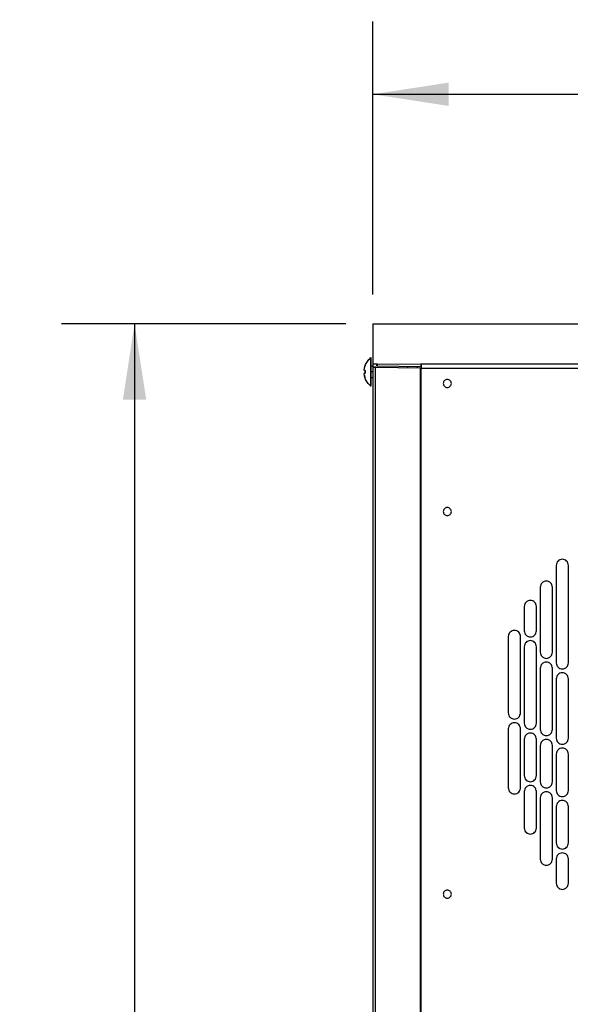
# Model space of a CAD drawing. Header units: millimetres. Extents: x 0 to 3353, y 0 to 2591.
# Tile 4 of 32: x 312 to 599, y 1545 to 2060. Entities that reach past the tile are written whole.
import ezdxf

# ---------------------------------------------------------------- set-up
doc = ezdxf.new("R2010")
doc.units = ezdxf.units.MM
doc.header["$LTSCALE"] = 12
doc.layers.add('DIMENSIONS', color=140, linetype='Continuous', lineweight=25)
doc.styles.add('SLDTEXTSTYLE0', font='TXT', dxfattribs={"width": 0.7})
doc.dimstyles.new('SLDDIMSTYLE2', dxfattribs={"dimtxt": 25.896094, "dimasz": 39.624, "dimexe": 0, "dimexo": 0.0625, "dimgap": 6.474023, "dimtad": 0, "dimtih": 1, "dimtoh": 1, "dimdec": 1, "dimrnd": 1e-09, "dimzin": 12, "dimdsep": 46, "dimtxsty": 'SLDTEXTSTYLE0', "dimsah": 1, "dimcen": 0.09, "dimadec": 0, "dimazin": 3, "dimtfac": 1, "dimtdec": 1, "dimtofl": 0, "dimtmove": 0, "dimatfit": 3, "dimfxl": 0, "dimfrac": 2, "dimtolj": 1, "dimtzin": 12, "dimarcsym": 0})

# ---------------------------------------------------------------- blocks, each defined once
blk = doc.blocks.new('_D_19')
at = {"layer": 'DIMENSIONS'}
for p, q in [((482, 1900.95), (333.49, 1900.95)), ((371.59, 1900.95), (371.59, 1197.91)), ((322.35, 1150.96), (313.65, 1150.96)), ((313.65, 1150.96), (313.65, 1109.8)), ((420.84, 1150.96), (429.54, 1150.96)), ((429.54, 1150.96), (429.54, 1109.8)), ((313.65, 1109.8), (322.35, 1109.8)), ((429.54, 1109.8), (420.84, 1109.8)), ((371.59, 448.8), (371.59, 1104)), ((504.74, 448.8), (333.49, 448.8))]:
    blk.add_line(p, q, dxfattribs=at)
for points in [[(371.59, 1900.95), (365.5, 1861.33), (377.69, 1861.33)], [(371.59, 448.8), (377.69, 488.43), (365.5, 488.43)]]:
    blk.add_solid(points, dxfattribs=at)
at = {"layer": 'DIMENSIONS', "char_height": 25.4, "attachment_point": 1, "style": 'SLDTEXTSTYLE0'}
for s, insert in [('1452.1', (311.57, 1189.5)), ('57.17', (322.35, 1142.54))]:
    blk.add_mtext(s, dxfattribs=dict(at, insert=insert))
blk = doc.blocks.new('_D_20')
at = {"layer": 'DIMENSIONS'}
for p, q in [((496.1, 1916.19), (496.1, 2059.05)), ((896.38, 1916.19), (896.38, 2059.05)), ((496.1, 2020.95), (614.4, 2020.95)), ((649.49, 2020.95), (640.8, 2020.95)), ((640.8, 2020.95), (640.8, 1979.79)), ((747.99, 2020.95), (756.69, 2020.95)), ((756.69, 2020.95), (756.69, 1979.79)), ((896.38, 2020.95), (783.08, 2020.95)), ((640.8, 1979.79), (649.49, 1979.79)), ((756.69, 1979.79), (747.99, 1979.79))]:
    blk.add_line(p, q, dxfattribs=at)
for points in [[(496.1, 2020.95), (535.72, 2014.85), (535.72, 2027.05)], [(896.38, 2020.95), (856.76, 2027.05), (856.76, 2014.85)]]:
    blk.add_solid(points, dxfattribs=at)
at = {"layer": 'DIMENSIONS', "char_height": 25.4, "attachment_point": 1, "style": 'SLDTEXTSTYLE0'}
for s, insert in [('400.3', (649.49, 2059.49)), ('15.76', (649.49, 2012.53))]:
    blk.add_mtext(s, dxfattribs=dict(at, insert=insert))

msp = doc.modelspace()

# ---------------------------------------------------------------- linework, layer by layer
for p, q in [((496.1, 1900.95), (496.1, 1880.11)), ((496.1, 1900.95), (497.24, 1900.95)), ((497.24, 1900.95), (895.24, 1900.95)), ((496.1, 1878.8), (495.3, 1878.8)), ((496.1, 1880.11), (497.24, 1880.11)), ((496.1, 1880.11), (496.1, 1878.26)), ((497.24, 1880.11), (498.1, 1880.11)), ((498.53, 1880.09), (521.12, 1879.78)), ((498.53, 1878.95), (498.53, 1880.09)), ((498.53, 1878.95), (521.12, 1878.63)), ((871.36, 1879.78), (521.12, 1879.78)), ((521.12, 1879.78), (521.12, 1878.63)), ((492.1, 1876.5), (491.68, 1876.54)), ((492.1, 1875.11), (491.68, 1875.07)), ((496.1, 1875.8), (495.3, 1875.8)), ((496.1, 1878.26), (496.1, 448.8)), ((496.1, 1878.26), (497.24, 1878.26)), ((497.53, 448.8), (497.53, 1878.23)), ((497.53, 1878.23), (520.84, 1877.91)), ((497.53, 1878.23), (497.82, 1878.23)), ((497.82, 1878.23), (521.14, 1877.91)), ((514.17, 1878.73), (514.17, 1878)), ((519.27, 1878.66), (519.27, 1877.93)), ((520.84, 1877.91), (520.84, 1877.85)), ((520.84, 1877.91), (521.14, 1877.91)), ((520.84, 1877.85), (520.84, 448.8)), ((520.84, 1877.85), (520.84, 1877.85)), ((521.34, 448.8), (521.34, 1877.85)), ((521.34, 1877.85), (871.14, 1877.85)), ((495.3, 1872.8), (496.1, 1872.8)), ((591.96, 1774.69), (591.96, 1723.69)), ((598.31, 1723.69), (598.31, 1774.69)), ((583.61, 1763.24), (583.61, 1729.24)), ((589.96, 1729.24), (589.96, 1763.24)), ((575.26, 1753.2), (575.26, 1740.5)), ((581.61, 1740.5), (581.61, 1753.2)), ((566.91, 1737.51), (566.91, 1697.51)), ((573.26, 1697.51), (573.26, 1737.51)), ((575.26, 1732.15), (575.26, 1692.15)), ((581.61, 1692.15), (581.61, 1732.15)), ((583.61, 1720.89), (583.61, 1688.89)), ((589.96, 1688.89), (589.96, 1720.89)), ((591.96, 1715.34), (591.96, 1684.34)), ((598.31, 1684.34), (598.31, 1715.34)), ((566.91, 1689.16), (566.91, 1658.4)), ((573.26, 1658.4), (573.26, 1689.16)), ((575.26, 1683.8), (575.26, 1664.75)), ((581.61, 1664.75), (581.61, 1683.8)), ((583.61, 1680.54), (583.61, 1661.49)), ((589.96, 1661.49), (589.96, 1680.54)), ((591.96, 1675.99), (591.96, 1656.94)), ((598.31, 1656.94), (598.31, 1675.99)), ((575.26, 1656.4), (575.26, 1637.35)), ((581.61, 1637.35), (581.61, 1656.4)), ((583.61, 1653.14), (583.61, 1621.14)), ((589.96, 1621.14), (589.96, 1653.14)), ((591.96, 1648.59), (591.96, 1629.54)), ((598.31, 1629.54), (598.31, 1648.59)), ((591.96, 1621.19), (591.96, 1608.49)), ((598.31, 1608.49), (598.31, 1621.19))]:
    msp.add_line(p, q)
at = {"flags": 128}
for points in [[(495.3, 1883.08), (495.08, 1883.08), (494.92, 1883.08)], [(494.92, 1868.53), (495.13, 1868.53), (495.3, 1868.53)]]:
    msp.add_lwpolyline(points, dxfattribs=at)
for points, knots in [([(491.68, 1877.55), (491.7, 1877.65), (491.74, 1877.86), (491.81, 1878.17), (491.9, 1878.47), (491.99, 1878.77), (492.06, 1878.97), (492.1, 1879.07)], [0, 0, 0, 0, 0.200224, 0.400112, 0.599888, 0.799776, 1, 1, 1, 1]), ([(492.1, 1879.14), (492.39, 1879.91), (492.78, 1880.64), (493.74, 1881.97), (494.3, 1882.57), (494.92, 1883.08)], [0, 0, 0, 0, 0.5, 0.5, 1, 1, 1, 1]), ([(494.92, 1883.08), (494.92, 1883.08), (494.92, 1882.89), (494.92, 1882.16), (494.92, 1881.62), (494.92, 1880.28), (494.92, 1879.47), (494.92, 1877.71), (494.92, 1876.76), (494.92, 1874.85), (494.92, 1873.9), (494.92, 1872.14), (494.92, 1871.33), (494.92, 1869.99), (494.92, 1869.45), (494.92, 1868.72), (494.92, 1868.53), (494.92, 1868.53)], [0, 0, 0, 0, 0.125, 0.125, 0.25, 0.25, 0.375, 0.375, 0.5, 0.5, 0.625, 0.625, 0.75, 0.75, 0.875, 0.875, 1, 1, 1, 1]), ([(495.3, 1868.53), (495.3, 1868.53), (495.3, 1868.72), (495.3, 1869.45), (495.3, 1869.99), (495.3, 1871.33), (495.3, 1872.14), (495.3, 1873.9), (495.3, 1874.85), (495.3, 1876.76), (495.3, 1877.71), (495.3, 1879.47), (495.3, 1880.28), (495.3, 1881.62), (495.3, 1882.16), (495.3, 1882.89), (495.3, 1883.08), (495.3, 1883.08)], [0, 0, 0, 0, 0.125, 0.125, 0.25, 0.25, 0.375, 0.375, 0.5, 0.5, 0.625, 0.625, 0.75, 0.75, 0.875, 0.875, 1, 1, 1, 1]), ([(498.1, 1880.11), (498.12, 1880.11), (498.15, 1880.1), (498.22, 1880.1), (498.3, 1880.1), (498.4, 1880.1), (498.49, 1880.09), (498.53, 1880.09)], [0, 0, 0, 0, 0.166021, 0.331772, 0.499389, 0.749039, 1, 1, 1, 1]), ([(498.15, 1878.96), (498.14, 1879.15), (498.12, 1879.53), (498.11, 1879.91), (498.1, 1880.11)], [0, 0, 0, 0, 0.488594, 1, 1, 1, 1]), ([(521.12, 1879.78), (521.13, 1879.78), (521.15, 1879.77), (521.18, 1879.77), (521.2, 1879.77), (521.23, 1879.76), (521.25, 1879.75), (521.27, 1879.74), (521.29, 1879.73), (521.32, 1879.69), (521.35, 1879.58), (521.37, 1879.37), (521.37, 1879.05), (521.36, 1878.72), (521.35, 1878.43), (521.35, 1878.23), (521.34, 1878.03), (521.34, 1877.91), (521.34, 1877.85)], [0, 0, 0, 0, 0.013057, 0.027599, 0.043995, 0.062507, 0.083315, 0.106546, 0.132292, 0.160619, 0.275646, 0.424448, 0.55755, 0.729256, 0.802683, 0.876165, 0.939664, 1, 1, 1, 1]), ([(492.1, 1876.5), (492.06, 1876.5), (491.99, 1876.51), (491.9, 1876.52), (491.81, 1876.53), (491.74, 1876.53), (491.7, 1876.54), (491.68, 1876.54)], [0, 0, 0, 0, 0.200224, 0.400112, 0.599888, 0.799776, 1, 1, 1, 1]), ([(491.68, 1875.07), (491.7, 1875.07), (491.74, 1875.08), (491.81, 1875.08), (491.9, 1875.09), (491.99, 1875.1), (492.06, 1875.1), (492.1, 1875.11)], [0, 0, 0, 0, 0.200224, 0.400112, 0.599888, 0.799776, 1, 1, 1, 1]), ([(492.1, 1872.54), (492.06, 1872.64), (491.99, 1872.84), (491.9, 1873.14), (491.81, 1873.44), (491.74, 1873.75), (491.7, 1873.95), (491.68, 1874.06)], [0, 0, 0, 0, 0.200224, 0.400112, 0.599888, 0.799776, 1, 1, 1, 1]), ([(491.68, 1874.06), (491.7, 1873.95), (491.74, 1873.75), (491.81, 1873.44), (491.9, 1873.14), (491.99, 1872.84), (492.06, 1872.64), (492.1, 1872.54)], [0, 0, 0, 0, 0.200224, 0.400112, 0.599888, 0.799776, 1, 1, 1, 1]), ([(497.53, 1878.23), (497.48, 1878.23), (497.39, 1878.23), (497.26, 1878.24), (497.14, 1878.24), (497.01, 1878.24), (496.9, 1878.24), (496.79, 1878.24), (496.68, 1878.24), (496.58, 1878.24), (496.47, 1878.24), (496.34, 1878.24), (496.23, 1878.24), (496.15, 1878.25), (496.11, 1878.25), (496.1, 1878.25), (496.1, 1878.26)], [0, 0, 0, 0, 0.055579, 0.11116, 0.166741, 0.222324, 0.277907, 0.333492, 0.389078, 0.444666, 0.500254, 0.605435, 0.707999, 0.807947, 0.905281, 1, 1, 1, 1]), ([(497.82, 1878.23), (497.75, 1878.24), (497.67, 1878.24), (497.52, 1878.24), (497.46, 1878.24), (497.35, 1878.24), (497.31, 1878.24), (497.25, 1878.25), (497.24, 1878.25), (497.24, 1878.26)], [0, 0, 0, 0, 0.25, 0.25, 0.5, 0.5, 0.75, 0.75, 1, 1, 1, 1]), ([(521.12, 1878.63), (521.14, 1878.63), (521.18, 1878.63), (521.23, 1878.63), (521.27, 1878.62), (521.32, 1878.6), (521.35, 1878.57), (521.35, 1878.52), (521.36, 1878.5)], [0, 0, 0, 0, 0.1228863, 0.2451935, 0.3744158, 0.5169564, 0.799962, 1, 1, 1, 1]), ([(494.92, 1868.53), (494.3, 1869.04), (493.74, 1869.63), (492.78, 1870.97), (492.39, 1871.7), (492.1, 1872.47)], [0, 0, 0, 0, 0.5, 0.5, 1, 1, 1, 1]), ([(537.14, 1869.79), (537.14, 1870.06), (537.09, 1870.34), (536.88, 1870.85), (536.72, 1871.08), (536.33, 1871.47), (536.1, 1871.62), (535.59, 1871.83), (535.32, 1871.89), (534.77, 1871.89), (534.49, 1871.83), (533.98, 1871.62), (533.75, 1871.47), (533.36, 1871.08), (533.21, 1870.85), (533, 1870.34), (532.94, 1870.06), (532.94, 1869.79)], [0, 0, 0, 0, 0.125, 0.125, 0.25, 0.25, 0.375, 0.375, 0.5, 0.5, 0.625, 0.625, 0.75, 0.75, 0.875, 0.875, 1, 1, 1, 1]), ([(532.94, 1869.79), (532.94, 1869.51), (533, 1869.24), (533.21, 1868.73), (533.36, 1868.5), (533.75, 1868.11), (533.98, 1867.95), (534.49, 1867.74), (534.77, 1867.69), (535.32, 1867.69), (535.59, 1867.74), (536.1, 1867.95), (536.33, 1868.11), (536.72, 1868.5), (536.88, 1868.73), (537.09, 1869.24), (537.14, 1869.51), (537.14, 1869.79)], [0, 0, 0, 0, 0.125, 0.125, 0.25, 0.25, 0.375, 0.375, 0.5, 0.5, 0.625, 0.625, 0.75, 0.75, 0.875, 0.875, 1, 1, 1, 1]), ([(537.14, 1802.79), (537.14, 1803.06), (537.09, 1803.34), (536.88, 1803.85), (536.72, 1804.08), (536.33, 1804.47), (536.1, 1804.62), (535.59, 1804.83), (535.32, 1804.89), (534.77, 1804.89), (534.49, 1804.83), (533.98, 1804.62), (533.75, 1804.47), (533.36, 1804.08), (533.21, 1803.85), (533, 1803.34), (532.94, 1803.06), (532.94, 1802.79)], [0, 0, 0, 0, 0.125, 0.125, 0.25, 0.25, 0.375, 0.375, 0.5, 0.5, 0.625, 0.625, 0.75, 0.75, 0.875, 0.875, 1, 1, 1, 1]), ([(532.94, 1802.79), (532.94, 1802.51), (533, 1802.24), (533.21, 1801.73), (533.36, 1801.5), (533.75, 1801.11), (533.98, 1800.95), (534.49, 1800.74), (534.77, 1800.69), (535.32, 1800.69), (535.59, 1800.74), (536.1, 1800.95), (536.33, 1801.11), (536.72, 1801.5), (536.88, 1801.73), (537.09, 1802.24), (537.14, 1802.51), (537.14, 1802.79)], [0, 0, 0, 0, 0.125, 0.125, 0.25, 0.25, 0.375, 0.375, 0.5, 0.5, 0.625, 0.625, 0.75, 0.75, 0.875, 0.875, 1, 1, 1, 1]), ([(598.31, 1774.69), (598.31, 1775.1), (598.23, 1775.52), (597.91, 1776.29), (597.67, 1776.64), (597.09, 1777.23), (596.73, 1777.46), (595.97, 1777.78), (595.55, 1777.86), (594.72, 1777.86), (594.3, 1777.78), (593.54, 1777.46), (593.18, 1777.23), (592.6, 1776.64), (592.36, 1776.29), (592.04, 1775.52), (591.96, 1775.1), (591.96, 1774.69)], [0, 0, 0, 0, 0.125, 0.125, 0.25, 0.25, 0.375, 0.375, 0.5, 0.5, 0.625, 0.625, 0.75, 0.75, 0.875, 0.875, 1, 1, 1, 1]), ([(589.96, 1763.24), (589.96, 1763.65), (589.88, 1764.07), (589.56, 1764.84), (589.32, 1765.19), (588.74, 1765.78), (588.38, 1766.01), (587.62, 1766.33), (587.2, 1766.41), (586.37, 1766.41), (585.95, 1766.33), (585.19, 1766.01), (584.83, 1765.78), (584.25, 1765.19), (584.01, 1764.84), (583.69, 1764.07), (583.61, 1763.65), (583.61, 1763.24)], [0, 0, 0, 0, 0.125, 0.125, 0.25, 0.25, 0.375, 0.375, 0.5, 0.5, 0.625, 0.625, 0.75, 0.75, 0.875, 0.875, 1, 1, 1, 1]), ([(581.61, 1753.2), (581.61, 1753.62), (581.53, 1754.03), (581.21, 1754.8), (580.97, 1755.16), (580.39, 1755.74), (580.03, 1755.98), (579.27, 1756.3), (578.85, 1756.38), (578.02, 1756.38), (577.6, 1756.3), (576.84, 1755.98), (576.48, 1755.74), (575.9, 1755.16), (575.66, 1754.8), (575.34, 1754.03), (575.26, 1753.62), (575.26, 1753.2)], [0, 0, 0, 0, 0.125, 0.125, 0.25, 0.25, 0.375, 0.375, 0.5, 0.5, 0.625, 0.625, 0.75, 0.75, 0.875, 0.875, 1, 1, 1, 1]), ([(573.26, 1737.51), (573.26, 1737.93), (573.18, 1738.34), (572.86, 1739.11), (572.62, 1739.46), (572.04, 1740.05), (571.68, 1740.29), (570.92, 1740.6), (570.5, 1740.69), (569.67, 1740.69), (569.25, 1740.6), (568.49, 1740.29), (568.13, 1740.05), (567.55, 1739.46), (567.31, 1739.11), (566.99, 1738.34), (566.91, 1737.93), (566.91, 1737.51)], [0, 0, 0, 0, 0.125, 0.125, 0.25, 0.25, 0.375, 0.375, 0.5, 0.5, 0.625, 0.625, 0.75, 0.75, 0.875, 0.875, 1, 1, 1, 1]), ([(575.26, 1740.5), (575.26, 1740.09), (575.34, 1739.67), (575.66, 1738.9), (575.9, 1738.55), (576.48, 1737.97), (576.84, 1737.73), (577.6, 1737.41), (578.02, 1737.33), (578.85, 1737.33), (579.27, 1737.41), (580.03, 1737.73), (580.39, 1737.97), (580.97, 1738.55), (581.21, 1738.9), (581.53, 1739.67), (581.61, 1740.09), (581.61, 1740.5)], [0, 0, 0, 0, 0.125, 0.125, 0.25, 0.25, 0.375, 0.375, 0.5, 0.5, 0.625, 0.625, 0.75, 0.75, 0.875, 0.875, 1, 1, 1, 1]), ([(581.61, 1732.15), (581.61, 1732.57), (581.53, 1732.98), (581.21, 1733.75), (580.97, 1734.11), (580.39, 1734.69), (580.03, 1734.93), (579.27, 1735.25), (578.85, 1735.33), (578.02, 1735.33), (577.6, 1735.25), (576.84, 1734.93), (576.48, 1734.69), (575.9, 1734.11), (575.66, 1733.75), (575.34, 1732.98), (575.26, 1732.57), (575.26, 1732.15)], [0, 0, 0, 0, 0.125, 0.125, 0.25, 0.25, 0.375, 0.375, 0.5, 0.5, 0.625, 0.625, 0.75, 0.75, 0.875, 0.875, 1, 1, 1, 1]), ([(583.61, 1729.24), (583.61, 1728.82), (583.69, 1728.41), (584.01, 1727.64), (584.25, 1727.29), (584.83, 1726.7), (585.19, 1726.46), (585.95, 1726.15), (586.37, 1726.06), (587.2, 1726.06), (587.62, 1726.15), (588.38, 1726.46), (588.74, 1726.7), (589.32, 1727.29), (589.56, 1727.64), (589.88, 1728.41), (589.96, 1728.82), (589.96, 1729.24)], [0, 0, 0, 0, 0.125, 0.125, 0.25, 0.25, 0.375, 0.375, 0.5, 0.5, 0.625, 0.625, 0.75, 0.75, 0.875, 0.875, 1, 1, 1, 1]), ([(589.96, 1720.89), (589.96, 1721.3), (589.88, 1721.72), (589.56, 1722.49), (589.32, 1722.84), (588.74, 1723.43), (588.38, 1723.66), (587.62, 1723.98), (587.2, 1724.06), (586.37, 1724.06), (585.95, 1723.98), (585.19, 1723.66), (584.83, 1723.43), (584.25, 1722.84), (584.01, 1722.49), (583.69, 1721.72), (583.61, 1721.3), (583.61, 1720.89)], [0, 0, 0, 0, 0.125, 0.125, 0.25, 0.25, 0.375, 0.375, 0.5, 0.5, 0.625, 0.625, 0.75, 0.75, 0.875, 0.875, 1, 1, 1, 1]), ([(591.96, 1723.69), (591.96, 1723.27), (592.04, 1722.86), (592.36, 1722.09), (592.6, 1721.74), (593.18, 1721.15), (593.54, 1720.91), (594.3, 1720.6), (594.72, 1720.51), (595.55, 1720.51), (595.97, 1720.6), (596.73, 1720.91), (597.09, 1721.15), (597.67, 1721.74), (597.91, 1722.09), (598.23, 1722.86), (598.31, 1723.27), (598.31, 1723.69)], [0, 0, 0, 0, 0.125, 0.125, 0.25, 0.25, 0.375, 0.375, 0.5, 0.5, 0.625, 0.625, 0.75, 0.75, 0.875, 0.875, 1, 1, 1, 1]), ([(598.31, 1715.34), (598.31, 1715.75), (598.23, 1716.17), (597.91, 1716.94), (597.67, 1717.29), (597.09, 1717.88), (596.73, 1718.11), (595.97, 1718.43), (595.55, 1718.51), (594.72, 1718.51), (594.3, 1718.43), (593.54, 1718.11), (593.18, 1717.88), (592.6, 1717.29), (592.36, 1716.94), (592.04, 1716.17), (591.96, 1715.75), (591.96, 1715.34)], [0, 0, 0, 0, 0.125, 0.125, 0.25, 0.25, 0.375, 0.375, 0.5, 0.5, 0.625, 0.625, 0.75, 0.75, 0.875, 0.875, 1, 1, 1, 1]), ([(566.91, 1697.51), (566.91, 1697.1), (566.99, 1696.68), (567.31, 1695.91), (567.55, 1695.56), (568.13, 1694.97), (568.49, 1694.74), (569.25, 1694.42), (569.67, 1694.34), (570.5, 1694.34), (570.92, 1694.42), (571.68, 1694.74), (572.04, 1694.97), (572.62, 1695.56), (572.86, 1695.91), (573.18, 1696.68), (573.26, 1697.1), (573.26, 1697.51)], [0, 0, 0, 0, 0.125, 0.125, 0.25, 0.25, 0.375, 0.375, 0.5, 0.5, 0.625, 0.625, 0.75, 0.75, 0.875, 0.875, 1, 1, 1, 1]), ([(573.26, 1689.16), (573.26, 1689.58), (573.18, 1689.99), (572.86, 1690.76), (572.62, 1691.11), (572.04, 1691.7), (571.68, 1691.94), (570.92, 1692.25), (570.5, 1692.34), (569.67, 1692.34), (569.25, 1692.25), (568.49, 1691.94), (568.13, 1691.7), (567.55, 1691.11), (567.31, 1690.76), (566.99, 1689.99), (566.91, 1689.58), (566.91, 1689.16)], [0, 0, 0, 0, 0.125, 0.125, 0.25, 0.25, 0.375, 0.375, 0.5, 0.5, 0.625, 0.625, 0.75, 0.75, 0.875, 0.875, 1, 1, 1, 1]), ([(575.26, 1692.15), (575.26, 1691.74), (575.34, 1691.32), (575.66, 1690.55), (575.9, 1690.2), (576.48, 1689.62), (576.84, 1689.38), (577.6, 1689.06), (578.02, 1688.98), (578.85, 1688.98), (579.27, 1689.06), (580.03, 1689.38), (580.39, 1689.62), (580.97, 1690.2), (581.21, 1690.55), (581.53, 1691.32), (581.61, 1691.74), (581.61, 1692.15)], [0, 0, 0, 0, 0.125, 0.125, 0.25, 0.25, 0.375, 0.375, 0.5, 0.5, 0.625, 0.625, 0.75, 0.75, 0.875, 0.875, 1, 1, 1, 1]), ([(583.61, 1688.89), (583.61, 1688.47), (583.69, 1688.06), (584.01, 1687.29), (584.25, 1686.94), (584.83, 1686.35), (585.19, 1686.11), (585.95, 1685.8), (586.37, 1685.71), (587.2, 1685.71), (587.62, 1685.8), (588.38, 1686.11), (588.74, 1686.35), (589.32, 1686.94), (589.56, 1687.29), (589.88, 1688.06), (589.96, 1688.47), (589.96, 1688.89)], [0, 0, 0, 0, 0.125, 0.125, 0.25, 0.25, 0.375, 0.375, 0.5, 0.5, 0.625, 0.625, 0.75, 0.75, 0.875, 0.875, 1, 1, 1, 1]), ([(581.61, 1683.8), (581.61, 1684.22), (581.53, 1684.63), (581.21, 1685.4), (580.97, 1685.76), (580.39, 1686.34), (580.03, 1686.58), (579.27, 1686.9), (578.85, 1686.98), (578.02, 1686.98), (577.6, 1686.9), (576.84, 1686.58), (576.48, 1686.34), (575.9, 1685.76), (575.66, 1685.4), (575.34, 1684.63), (575.26, 1684.22), (575.26, 1683.8)], [0, 0, 0, 0, 0.125, 0.125, 0.25, 0.25, 0.375, 0.375, 0.5, 0.5, 0.625, 0.625, 0.75, 0.75, 0.875, 0.875, 1, 1, 1, 1]), ([(589.96, 1680.54), (589.96, 1680.95), (589.88, 1681.37), (589.56, 1682.14), (589.32, 1682.49), (588.74, 1683.08), (588.38, 1683.31), (587.62, 1683.63), (587.2, 1683.71), (586.37, 1683.71), (585.95, 1683.63), (585.19, 1683.31), (584.83, 1683.08), (584.25, 1682.49), (584.01, 1682.14), (583.69, 1681.37), (583.61, 1680.95), (583.61, 1680.54)], [0, 0, 0, 0, 0.125, 0.125, 0.25, 0.25, 0.375, 0.375, 0.5, 0.5, 0.625, 0.625, 0.75, 0.75, 0.875, 0.875, 1, 1, 1, 1]), ([(591.96, 1684.34), (591.96, 1683.92), (592.04, 1683.51), (592.36, 1682.74), (592.6, 1682.39), (593.18, 1681.8), (593.54, 1681.56), (594.3, 1681.25), (594.72, 1681.16), (595.55, 1681.16), (595.97, 1681.25), (596.73, 1681.56), (597.09, 1681.8), (597.67, 1682.39), (597.91, 1682.74), (598.23, 1683.51), (598.31, 1683.92), (598.31, 1684.34)], [0, 0, 0, 0, 0.125, 0.125, 0.25, 0.25, 0.375, 0.375, 0.5, 0.5, 0.625, 0.625, 0.75, 0.75, 0.875, 0.875, 1, 1, 1, 1]), ([(598.31, 1675.99), (598.31, 1676.4), (598.23, 1676.82), (597.91, 1677.59), (597.67, 1677.94), (597.09, 1678.53), (596.73, 1678.76), (595.97, 1679.08), (595.55, 1679.16), (594.72, 1679.16), (594.3, 1679.08), (593.54, 1678.76), (593.18, 1678.53), (592.6, 1677.94), (592.36, 1677.59), (592.04, 1676.82), (591.96, 1676.4), (591.96, 1675.99)], [0, 0, 0, 0, 0.125, 0.125, 0.25, 0.25, 0.375, 0.375, 0.5, 0.5, 0.625, 0.625, 0.75, 0.75, 0.875, 0.875, 1, 1, 1, 1]), ([(575.26, 1664.75), (575.26, 1664.34), (575.34, 1663.92), (575.66, 1663.15), (575.9, 1662.8), (576.48, 1662.22), (576.84, 1661.98), (577.6, 1661.66), (578.02, 1661.58), (578.85, 1661.58), (579.27, 1661.66), (580.03, 1661.98), (580.39, 1662.22), (580.97, 1662.8), (581.21, 1663.15), (581.53, 1663.92), (581.61, 1664.34), (581.61, 1664.75)], [0, 0, 0, 0, 0.125, 0.125, 0.25, 0.25, 0.375, 0.375, 0.5, 0.5, 0.625, 0.625, 0.75, 0.75, 0.875, 0.875, 1, 1, 1, 1]), ([(566.91, 1658.4), (566.91, 1657.99), (566.99, 1657.57), (567.31, 1656.8), (567.55, 1656.45), (568.13, 1655.87), (568.49, 1655.63), (569.25, 1655.31), (569.67, 1655.23), (570.5, 1655.23), (570.92, 1655.31), (571.68, 1655.63), (572.04, 1655.87), (572.62, 1656.45), (572.86, 1656.8), (573.18, 1657.57), (573.26, 1657.99), (573.26, 1658.4)], [0, 0, 0, 0, 0.125, 0.125, 0.25, 0.25, 0.375, 0.375, 0.5, 0.5, 0.625, 0.625, 0.75, 0.75, 0.875, 0.875, 1, 1, 1, 1]), ([(581.61, 1656.4), (581.61, 1656.82), (581.53, 1657.23), (581.21, 1658), (580.97, 1658.36), (580.39, 1658.94), (580.03, 1659.18), (579.27, 1659.5), (578.85, 1659.58), (578.02, 1659.58), (577.6, 1659.5), (576.84, 1659.18), (576.48, 1658.94), (575.9, 1658.36), (575.66, 1658), (575.34, 1657.23), (575.26, 1656.82), (575.26, 1656.4)], [0, 0, 0, 0, 0.125, 0.125, 0.25, 0.25, 0.375, 0.375, 0.5, 0.5, 0.625, 0.625, 0.75, 0.75, 0.875, 0.875, 1, 1, 1, 1]), ([(583.61, 1661.49), (583.61, 1661.07), (583.69, 1660.66), (584.01, 1659.89), (584.25, 1659.54), (584.83, 1658.95), (585.19, 1658.71), (585.95, 1658.4), (586.37, 1658.31), (587.2, 1658.31), (587.62, 1658.4), (588.38, 1658.71), (588.74, 1658.95), (589.32, 1659.54), (589.56, 1659.89), (589.88, 1660.66), (589.96, 1661.07), (589.96, 1661.49)], [0, 0, 0, 0, 0.125, 0.125, 0.25, 0.25, 0.375, 0.375, 0.5, 0.5, 0.625, 0.625, 0.75, 0.75, 0.875, 0.875, 1, 1, 1, 1]), ([(589.96, 1653.14), (589.96, 1653.55), (589.88, 1653.97), (589.56, 1654.74), (589.32, 1655.09), (588.74, 1655.68), (588.38, 1655.91), (587.62, 1656.23), (587.2, 1656.31), (586.37, 1656.31), (585.95, 1656.23), (585.19, 1655.91), (584.83, 1655.68), (584.25, 1655.09), (584.01, 1654.74), (583.69, 1653.97), (583.61, 1653.55), (583.61, 1653.14)], [0, 0, 0, 0, 0.125, 0.125, 0.25, 0.25, 0.375, 0.375, 0.5, 0.5, 0.625, 0.625, 0.75, 0.75, 0.875, 0.875, 1, 1, 1, 1]), ([(591.96, 1656.94), (591.96, 1656.52), (592.04, 1656.11), (592.36, 1655.34), (592.6, 1654.99), (593.18, 1654.4), (593.54, 1654.16), (594.3, 1653.85), (594.72, 1653.76), (595.55, 1653.76), (595.97, 1653.85), (596.73, 1654.16), (597.09, 1654.4), (597.67, 1654.99), (597.91, 1655.34), (598.23, 1656.11), (598.31, 1656.52), (598.31, 1656.94)], [0, 0, 0, 0, 0.125, 0.125, 0.25, 0.25, 0.375, 0.375, 0.5, 0.5, 0.625, 0.625, 0.75, 0.75, 0.875, 0.875, 1, 1, 1, 1]), ([(598.31, 1648.59), (598.31, 1649), (598.23, 1649.42), (597.91, 1650.19), (597.67, 1650.54), (597.09, 1651.13), (596.73, 1651.36), (595.97, 1651.68), (595.55, 1651.76), (594.72, 1651.76), (594.3, 1651.68), (593.54, 1651.36), (593.18, 1651.13), (592.6, 1650.54), (592.36, 1650.19), (592.04, 1649.42), (591.96, 1649), (591.96, 1648.59)], [0, 0, 0, 0, 0.125, 0.125, 0.25, 0.25, 0.375, 0.375, 0.5, 0.5, 0.625, 0.625, 0.75, 0.75, 0.875, 0.875, 1, 1, 1, 1]), ([(575.26, 1637.35), (575.26, 1636.94), (575.34, 1636.52), (575.66, 1635.75), (575.9, 1635.4), (576.48, 1634.82), (576.84, 1634.58), (577.6, 1634.26), (578.02, 1634.18), (578.85, 1634.18), (579.27, 1634.26), (580.03, 1634.58), (580.39, 1634.82), (580.97, 1635.4), (581.21, 1635.75), (581.53, 1636.52), (581.61, 1636.94), (581.61, 1637.35)], [0, 0, 0, 0, 0.125, 0.125, 0.25, 0.25, 0.375, 0.375, 0.5, 0.5, 0.625, 0.625, 0.75, 0.75, 0.875, 0.875, 1, 1, 1, 1]), ([(591.96, 1629.54), (591.96, 1629.12), (592.04, 1628.71), (592.36, 1627.94), (592.6, 1627.59), (593.18, 1627), (593.54, 1626.76), (594.3, 1626.45), (594.72, 1626.36), (595.55, 1626.36), (595.97, 1626.45), (596.73, 1626.76), (597.09, 1627), (597.67, 1627.59), (597.91, 1627.94), (598.23, 1628.71), (598.31, 1629.12), (598.31, 1629.54)], [0, 0, 0, 0, 0.125, 0.125, 0.25, 0.25, 0.375, 0.375, 0.5, 0.5, 0.625, 0.625, 0.75, 0.75, 0.875, 0.875, 1, 1, 1, 1]), ([(598.31, 1621.19), (598.31, 1621.6), (598.23, 1622.02), (597.91, 1622.79), (597.67, 1623.14), (597.09, 1623.73), (596.73, 1623.96), (595.97, 1624.28), (595.55, 1624.36), (594.72, 1624.36), (594.3, 1624.28), (593.54, 1623.96), (593.18, 1623.73), (592.6, 1623.14), (592.36, 1622.79), (592.04, 1622.02), (591.96, 1621.6), (591.96, 1621.19)], [0, 0, 0, 0, 0.125, 0.125, 0.25, 0.25, 0.375, 0.375, 0.5, 0.5, 0.625, 0.625, 0.75, 0.75, 0.875, 0.875, 1, 1, 1, 1]), ([(583.61, 1621.14), (583.61, 1620.72), (583.69, 1620.31), (584.01, 1619.54), (584.25, 1619.19), (584.83, 1618.6), (585.19, 1618.36), (585.95, 1618.05), (586.37, 1617.96), (587.2, 1617.96), (587.62, 1618.05), (588.38, 1618.36), (588.74, 1618.6), (589.32, 1619.19), (589.56, 1619.54), (589.88, 1620.31), (589.96, 1620.72), (589.96, 1621.14)], [0, 0, 0, 0, 0.125, 0.125, 0.25, 0.25, 0.375, 0.375, 0.5, 0.5, 0.625, 0.625, 0.75, 0.75, 0.875, 0.875, 1, 1, 1, 1]), ([(591.96, 1608.49), (591.96, 1608.07), (592.04, 1607.66), (592.36, 1606.89), (592.6, 1606.54), (593.18, 1605.95), (593.54, 1605.71), (594.3, 1605.4), (594.72, 1605.31), (595.55, 1605.31), (595.97, 1605.4), (596.73, 1605.71), (597.09, 1605.95), (597.67, 1606.54), (597.91, 1606.89), (598.23, 1607.66), (598.31, 1608.07), (598.31, 1608.49)], [0, 0, 0, 0, 0.125, 0.125, 0.25, 0.25, 0.375, 0.375, 0.5, 0.5, 0.625, 0.625, 0.75, 0.75, 0.875, 0.875, 1, 1, 1, 1]), ([(537.14, 1602.79), (537.14, 1603.06), (537.09, 1603.34), (536.88, 1603.85), (536.72, 1604.08), (536.33, 1604.47), (536.1, 1604.62), (535.59, 1604.83), (535.32, 1604.89), (534.77, 1604.89), (534.49, 1604.83), (533.98, 1604.62), (533.75, 1604.47), (533.36, 1604.08), (533.21, 1603.85), (533, 1603.34), (532.94, 1603.06), (532.94, 1602.79)], [0, 0, 0, 0, 0.125, 0.125, 0.25, 0.25, 0.375, 0.375, 0.5, 0.5, 0.625, 0.625, 0.75, 0.75, 0.875, 0.875, 1, 1, 1, 1]), ([(532.94, 1602.79), (532.94, 1602.51), (533, 1602.24), (533.21, 1601.73), (533.36, 1601.5), (533.75, 1601.11), (533.98, 1600.95), (534.49, 1600.74), (534.77, 1600.69), (535.32, 1600.69), (535.59, 1600.74), (536.1, 1600.95), (536.33, 1601.11), (536.72, 1601.5), (536.88, 1601.73), (537.09, 1602.24), (537.14, 1602.51), (537.14, 1602.79)], [0, 0, 0, 0, 0.125, 0.125, 0.25, 0.25, 0.375, 0.375, 0.5, 0.5, 0.625, 0.625, 0.75, 0.75, 0.875, 0.875, 1, 1, 1, 1])]:
    msp.add_open_spline(points, degree=3, knots=knots)
for points in [[(492.1, 1879.07), (492.1, 1879.12), (492.1, 1879.14), (492.1, 1879.14)], [(492.1, 1879.14), (492.1, 1879.14), (492.1, 1879.12), (492.1, 1879.07)], [(498.15, 1878.96), (498.25, 1878.96), (498.38, 1878.95), (498.53, 1878.95)], [(491.6, 1876.84), (491.62, 1877.08), (491.64, 1877.32), (491.68, 1877.55)], [(491.68, 1876.54), (491.64, 1876.64), (491.62, 1876.74), (491.6, 1876.84)], [(491.6, 1874.77), (491.62, 1874.87), (491.64, 1874.97), (491.68, 1875.07)], [(491.68, 1874.06), (491.64, 1874.29), (491.62, 1874.53), (491.6, 1874.77)], [(492.1, 1875.8), (492.1, 1876.04), (492.1, 1876.27), (492.1, 1876.5)], [(492.1, 1876.5), (492.1, 1876.04), (492.1, 1875.57), (492.1, 1875.11)], [(492.1, 1875.11), (492.1, 1875.34), (492.1, 1875.57), (492.1, 1875.8)], [(521.34, 1877.85), (521.18, 1877.85), (521.01, 1877.85), (520.84, 1877.85)], [(492.1, 1872.47), (492.1, 1872.47), (492.1, 1872.49), (492.1, 1872.54)]]:
    msp.add_open_spline(points, degree=3)

# ---------------------------------------------------------------- dimensions: what is measured, and where the dimension line sits
at = {"layer": 'DIMENSIONS'}
for base, p1, p2, angle, picture, middle in [((896.38, 2020.95), (496.1, 1900.95), (896.38, 1900.95), 0, '_D_20', (698.74, 2020.95)), ((371.5939, 1900.9493), (519.983, 448.8047), (497.24, 1900.9493), 90, '_D_19', (371.5939, 1150.9579))]:
    dim = msp.add_linear_dim(base=base, p1=p1, p2=p2, angle=angle, dimstyle='SLDDIMSTYLE2', dxfattribs=at)
    dim.commit()
    dim.dimension.update_dxf_attribs({"geometry": picture, "text_midpoint": middle, "dimtype": 160})

doc.saveas('drawing.dxf')
